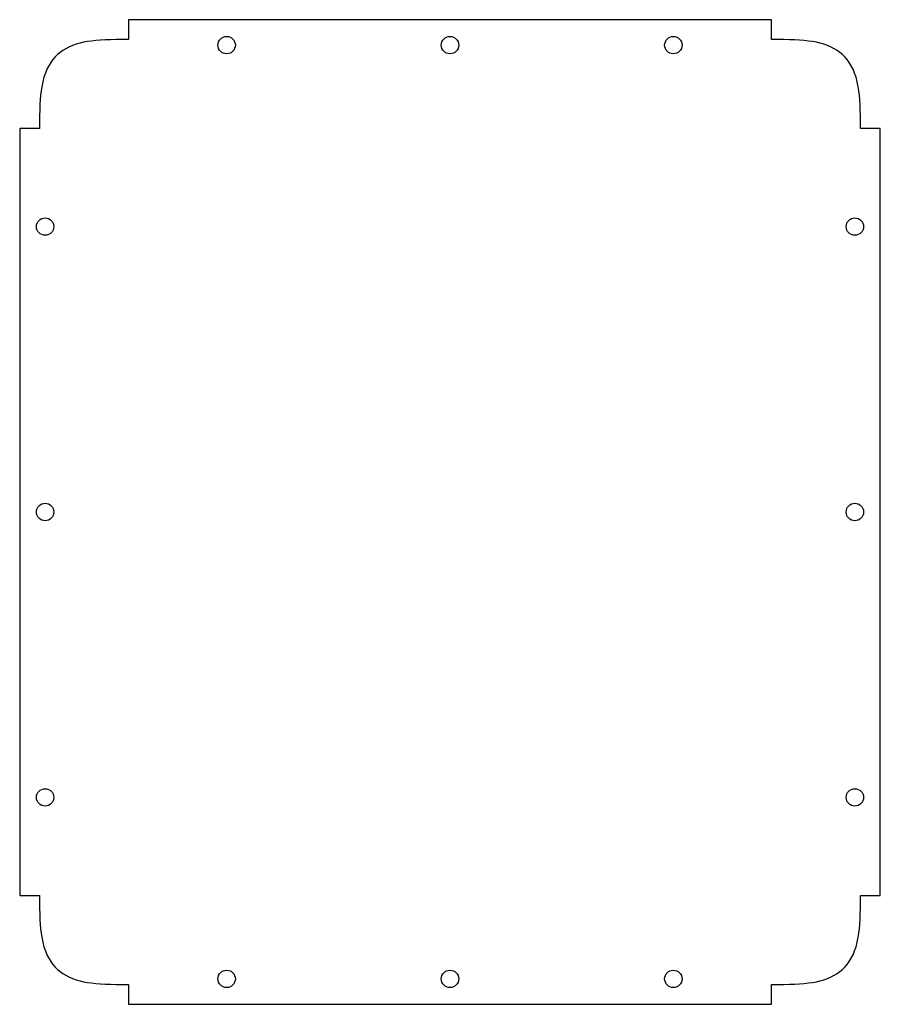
# Model space of a CAD drawing. Header units: millimetres. Extents: x -87 to 87, y -85 to 113.
import ezdxf

# ---------------------------------------------------------------- set-up
doc = ezdxf.new("R2010")
doc.units = ezdxf.units.MM
doc.layers.get('0').update_dxf_attribs({"linetype": 'CONTINUOUS'})

msp = doc.modelspace()

# ---------------------------------------------------------------- linework, layer by layer
for p, q in [((64.8, 113.2), (-64.8, 113.2)), ((-64.8, 113.2), (-64.8, 109.2)), ((64.8, 109.2), (64.8, 113.2)), ((-82.7, 91.3), (-86.7, 91.3)), ((-86.7, 91.3), (-86.7, -63.3)), ((86.7, 91.3), (82.7, 91.3)), ((86.7, -63.3), (86.7, 91.3)), ((-86.7, -63.3), (-82.7, -63.3)), ((82.7, -63.3), (86.7, -63.3)), ((-64.8, -81.2), (-64.8, -85.2)), ((64.8, -85.2), (64.8, -81.2)), ((-64.8, -85.2), (64.8, -85.2))]:
    msp.add_line(p, q)
for centre in [(-45, 108.07), (0, 108.07), (45, 108.07), (-81.57, 71.5), (81.57, 71.5), (-81.57, 14), (81.57, 14), (-81.57, -43.5), (81.57, -43.5), (-45, -80.07), (0, -80.07), (45, -80.07)]:
    msp.add_circle(centre, 1.75)
for points, knots in [([(-64.8, 109.2), (-64.87, 109.2), (-64.93, 109.2), (-65, 109.2), (-65.79, 109.2), (-66.55, 109.2), (-67.26, 109.19), (-70.31, 109.16), (-72.73, 108.94), (-74.53, 108.48), (-76.77, 107.9), (-78.33, 106.96), (-79.52, 105.71), (-80.83, 104.34), (-81.78, 102.46), (-82.27, 99.67), (-82.63, 97.64), (-82.7, 94.9), (-82.7, 91.5), (-82.7, 91.43), (-82.7, 91.37), (-82.7, 91.3)], [-0.004, -0.004, -0.004, -0.004, 0, 0, 0, 0.047655, 0.047655, 0.047655, 0.255308, 0.255308, 0.255308, 0.510616, 0.510616, 0.510616, 0.792849, 0.792849, 0.792849, 1, 1, 1, 1.004, 1.004, 1.004, 1.004]), ([(82.7, 91.3), (82.7, 91.37), (82.7, 91.43), (82.7, 91.5), (82.7, 94.9), (82.63, 97.64), (82.27, 99.67), (81.78, 102.46), (80.83, 104.34), (79.52, 105.71), (78.33, 106.96), (76.77, 107.9), (74.53, 108.48), (72.73, 108.94), (70.31, 109.16), (67.26, 109.19), (66.55, 109.2), (65.79, 109.2), (65, 109.2), (64.93, 109.2), (64.87, 109.2), (64.8, 109.2)], [-1.004, -1.004, -1.004, -1.004, -1, -1, -1, -0.792849, -0.792849, -0.792849, -0.510616, -0.510616, -0.510616, -0.255308, -0.255308, -0.255308, -0.047655, -0.047655, -0.047655, 0, 0, 0, 0.004, 0.004, 0.004, 0.004]), ([(-82.7, -63.3), (-82.7, -63.37), (-82.7, -63.43), (-82.7, -63.5), (-82.7, -66.9), (-82.63, -69.64), (-82.27, -71.67), (-81.78, -74.46), (-80.83, -76.34), (-79.52, -77.71), (-78.33, -78.96), (-76.77, -79.9), (-74.53, -80.48), (-72.73, -80.94), (-70.31, -81.16), (-67.26, -81.19), (-66.55, -81.2), (-65.79, -81.2), (-65, -81.2), (-64.93, -81.2), (-64.87, -81.2), (-64.8, -81.2)], [-1.004, -1.004, -1.004, -1.004, -1, -1, -1, -0.792849, -0.792849, -0.792849, -0.510616, -0.510616, -0.510616, -0.255308, -0.255308, -0.255308, -0.047655, -0.047655, -0.047655, 0, 0, 0, 0.004, 0.004, 0.004, 0.004]), ([(64.8, -81.2), (64.87, -81.2), (64.93, -81.2), (65, -81.2), (65.79, -81.2), (66.55, -81.2), (67.26, -81.19), (70.31, -81.16), (72.73, -80.94), (74.53, -80.48), (76.77, -79.9), (78.33, -78.96), (79.52, -77.71), (80.83, -76.34), (81.78, -74.46), (82.27, -71.67), (82.63, -69.64), (82.7, -66.9), (82.7, -63.5), (82.7, -63.43), (82.7, -63.37), (82.7, -63.3)], [-0.004, -0.004, -0.004, -0.004, 0, 0, 0, 0.047655, 0.047655, 0.047655, 0.255308, 0.255308, 0.255308, 0.510616, 0.510616, 0.510616, 0.792849, 0.792849, 0.792849, 1, 1, 1, 1.004, 1.004, 1.004, 1.004])]:
    msp.add_open_spline(points, degree=3, knots=knots)

doc.saveas('drawing.dxf')
